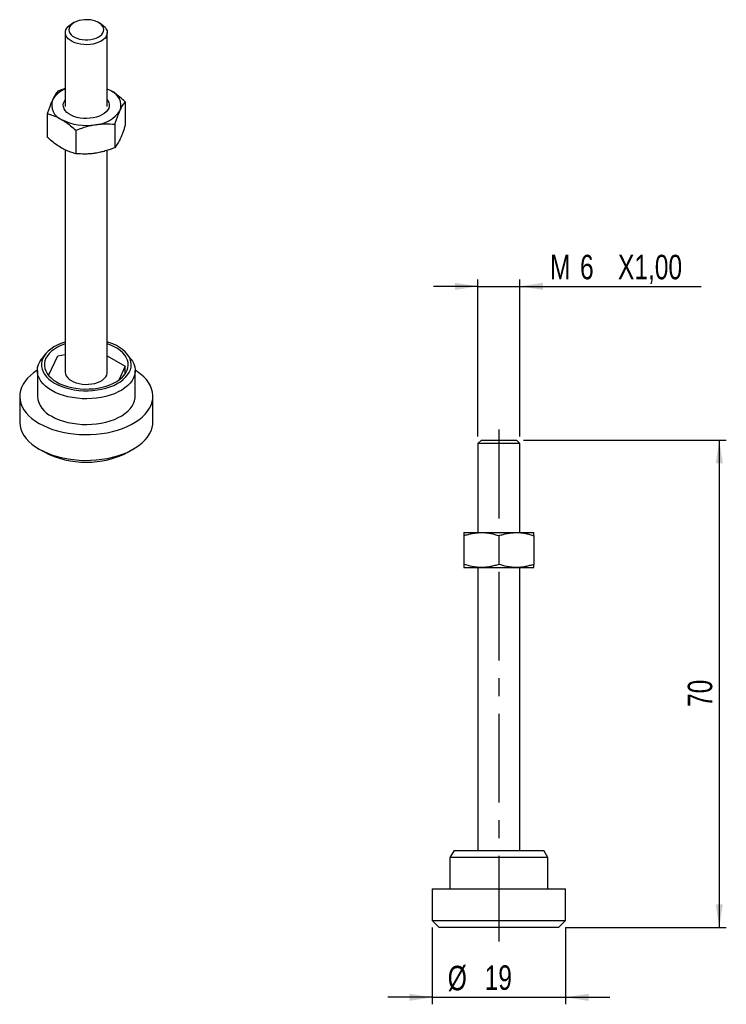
# Model space of a CAD drawing. Extents: x 66 to 167, y 123 to 264.
import ezdxf

# ---------------------------------------------------------------- set-up
doc = ezdxf.new("R2010")
doc.units = 0
doc.linetypes.add('CENTERX2', pattern=[20.32, 12.7, -2.54, 2.54, -2.54])
doc.layers.get('0').update_dxf_attribs({"linetype": 'CONTINUOUS'})
doc.styles.add('SLDTEXTSTYLE0', font='TXT', dxfattribs={"width": 0.75})
doc.dimstyles.new('SLDDIMSTYLE0', dxfattribs={"dimtxt": 3.5, "dimasz": 3.302, "dimexe": 0, "dimexo": 0.0625, "dimgap": 0.875, "dimtad": 1, "dimdec": 0, "dimrnd": 1e-09, "dimzin": 12, "dimtxsty": 'SLDTEXTSTYLE0', "dimsah": 1, "dimcen": 0.09, "dimazin": 3, "dimtfac": 1, "dimtdec": 0, "dimtmove": 0, "dimatfit": 3, "dimtolj": 1, "dimtzin": 12})
doc.dimstyles.new('SLDDIMSTYLE1', dxfattribs={"dimtxt": 3.5, "dimasz": 3.302, "dimexe": 0, "dimexo": 0.0625, "dimgap": 0.875, "dimtad": 1, "dimdec": 3, "dimrnd": 1e-09, "dimzin": 12, "dimtxsty": 'SLDTEXTSTYLE0', "dimsah": 1, "dimcen": 0.09, "dimazin": 3, "dimtfac": 1, "dimtdec": 3, "dimtmove": 0, "dimatfit": 3, "dimtolj": 1, "dimtzin": 12})
doc.dimstyles.new('SLDDIMSTYLE2', dxfattribs={"dimtxt": 3.5, "dimasz": 3.302, "dimexe": 0, "dimexo": 0.0625, "dimgap": 0.875, "dimtad": 1, "dimdec": 0, "dimrnd": 1e-09, "dimzin": 12, "dimtxsty": 'SLDTEXTSTYLE0', "dimsah": 1, "dimcen": 0.09, "dimazin": 3, "dimtfac": 1, "dimtofl": 0, "dimtmove": 0, "dimatfit": 3, "dimtolj": 1, "dimtzin": 12})

# ---------------------------------------------------------------- blocks, each defined once
blk = doc.blocks.new('_D')
at = {"color": 179, "linetype": 'CONTINUOUS'}
for p, q in [((124.65, 133.99), (124.65, 122.99)), ((143.7, 133.99), (143.7, 122.99)), ((124.65, 123.99), (118.3, 123.99)), ((124.65, 123.99), (143.7, 123.99)), ((143.7, 123.99), (150.05, 123.99))]:
    blk.add_line(p, q, dxfattribs=at)
for points in [[(124.65, 123.99), (121.35, 124.5), (121.35, 123.48)], [(143.7, 123.99), (147.01, 123.48), (147.01, 124.5)]]:
    blk.add_solid(points, dxfattribs=at)
at = {"color": 179, "linetype": 'CONTINUOUS', "char_height": 3.5, "attachment_point": 1, "style": 'SLDTEXTSTYLE0'}
for s, insert in [('%%c', (126.86, 128.5, 0.1)), ('19', (132.14, 128.56, 0.1))]:
    blk.add_mtext(s, dxfattribs=dict(at, insert=insert))
blk = doc.blocks.new('_D_1')
at = {"color": 7, "linetype": 'CONTINUOUS'}
for p, q in [((131.18, 225.69), (124.83, 225.69)), ((131.18, 204.19), (131.18, 226.69)), ((131.18, 225.69), (137.18, 225.69)), ((137.18, 204.19), (137.18, 226.69)), ((137.18, 225.69), (163.11, 225.69))]:
    blk.add_line(p, q, dxfattribs=at)
for points in [[(131.18, 225.69), (127.88, 226.2), (127.88, 225.18)], [(137.18, 225.69), (140.48, 225.18), (140.48, 226.2)]]:
    blk.add_solid(points, dxfattribs=at)
at = {"color": 7, "linetype": 'CONTINUOUS', "char_height": 3.5, "attachment_point": 1, "style": 'SLDTEXTSTYLE0'}
for s, insert in [('M', (141.49, 230.2, 0.1)), ('6', (145.78, 230.2, 0.1)), ('X1,00', (151.21, 230.2, 0.1))]:
    blk.add_mtext(s, dxfattribs=dict(at, insert=insert))
blk = doc.blocks.new('_D_2')
at = {"color": 7, "linetype": 'CONTINUOUS'}
for p, q in [((137.68, 203.69), (166.7, 203.69)), ((165.7, 203.69), (165.7, 133.99)), ((143.7, 133.99), (166.7, 133.99))]:
    blk.add_line(p, q, dxfattribs=at)
for points in [[(165.7, 203.69), (165.2, 200.39), (166.21, 200.39)], [(165.7, 133.99), (166.21, 137.29), (165.2, 137.29)]]:
    blk.add_solid(points, dxfattribs=at)
at = {"color": 7, "linetype": 'CONTINUOUS', "insert": (161.19, 165.52, 0.1), "char_height": 3.5, "attachment_point": 1, "rotation": 90, "style": 'SLDTEXTSTYLE0'}
blk.add_mtext('70', dxfattribs=at)

msp = doc.modelspace()

# ---------------------------------------------------------------- linework, layer by layer
at = {"color": 7, "linetype": 'CONTINUOUS'}
for p, q in [((73.3891, 263.4144), (73.0354, 263.2102)), ((77.2788, 263.2102), (76.9252, 263.4144)), ((72.1571, 261.9858), (72.1571, 251.4332)), ((78.1571, 251.4332), (78.1571, 261.9858)), ((72.1571, 253.9747), (71.0746, 253.5944)), ((78.6926, 253.6433), (78.1571, 253.913)), ((80.7339, 252.1002), (80.7339, 248.7468)), ((69.5803, 250.375), (69.5803, 247.0216)), ((73.6628, 248.0182), (73.6628, 244.6648)), ((79.2396, 248.8808), (79.2396, 245.5274)), ((72.1571, 245.1978), (72.1571, 213.4017)), ((78.1571, 213.4017), (78.1571, 245.1429)), ((69.2939, 215.9763), (68.7668, 215.2958)), ((69.767, 212.9413), (71.0746, 215.7584)), ((71.0746, 215.7584), (72.1571, 215.9259)), ((78.1571, 215.7518), (80.7339, 214.2643)), ((81.5474, 215.2958), (81.0204, 215.9763)), ((80.7339, 214.2643), (79.8115, 212.277)), ((80.7339, 213.185), (80.7339, 214.2643)), ((68.1571, 213.6463), (68.1571, 209.9719)), ((82.1571, 209.9719), (82.1571, 213.6463)), ((65.6321, 209.9719), (65.6321, 206.2975)), ((84.6821, 206.2975), (84.6821, 209.9719)), ((131.68, 203.6908), (131.18, 203.1908)), ((131.18, 203.1908), (131.18, 190.4742)), ((132.68, 203.1908), (131.18, 203.1908)), ((131.68, 203.6908), (132.93, 203.6908)), ((137.18, 203.1908), (132.68, 203.1908)), ((132.93, 203.6908), (136.68, 203.6908)), ((137.18, 203.1908), (136.68, 203.6908)), ((137.18, 190.4742), (137.18, 203.1908)), ((68.4208, 202.4099), (69.128, 202.0015)), ((81.1862, 202.0015), (81.8934, 202.4099)), ((129.18, 190.4742), (131.68, 190.4742)), ((131.68, 190.4742), (136.68, 190.4742)), ((136.68, 190.4742), (139.18, 190.4742)), ((129.18, 190.0276), (129.18, 185.9208)), ((134.18, 190.0276), (134.18, 185.9208)), ((139.18, 190.0276), (139.18, 185.9208)), ((129.18, 185.4742), (131.68, 185.4742)), ((131.18, 185.4742), (131.18, 144.9904)), ((131.68, 185.4742), (136.68, 185.4742)), ((136.68, 185.4742), (139.18, 185.4742)), ((137.18, 144.9904), (137.18, 185.4742)), ((127.7573, 144.9904), (127.18, 143.9904)), ((127.18, 143.9904), (127.18, 139.4904)), ((141.18, 143.9904), (127.18, 143.9904)), ((127.7573, 144.9904), (140.6026, 144.9904)), ((141.18, 143.9904), (140.6026, 144.9904)), ((141.18, 139.4904), (141.18, 143.9904)), ((124.655, 139.4904), (124.655, 134.9904)), ((124.655, 139.4904), (143.705, 139.4904)), ((143.705, 134.9904), (143.705, 139.4904)), ((124.655, 134.9904), (125.655, 133.9904)), ((124.655, 134.9904), (143.705, 134.9904)), ((142.705, 133.9904), (125.655, 133.9904)), ((142.705, 133.9904), (143.705, 134.9904))]:
    msp.add_line(p, q, dxfattribs=at)
at = {"color": 7, "linetype": 'CENTERX2'}
msp.add_line((134.18, 205.1908), (134.18, 131.9609), dxfattribs=at)
at = {"color": 7, "linetype": 'CONTINUOUS', "flags": 128}
for points in [[(74.5101, 263.7881), (74.1214, 263.7076), (73.761, 263.5913), (73.4387, 263.4423), (73.1633, 263.2648), (72.9422, 263.0634), (72.7816, 262.8439), (72.6858, 262.612), (72.6574, 262.3742), (72.6971, 262.137), (72.804, 261.9067), (72.975, 261.6898), (73.2056, 261.492), (73.4894, 261.3189), (73.8187, 261.1751), (74.1845, 261.0646), (74.5769, 260.9903), (74.985, 260.9543), (75.3979, 260.9576), (75.8042, 261.0001), (76.1928, 261.0806), (76.5532, 261.1969), (76.8755, 261.3459), (77.1509, 261.5234), (77.372, 261.7248), (77.5326, 261.9443), (77.6285, 262.1762), (77.6569, 262.414), (77.6171, 262.6512), (77.5102, 262.8815), (77.3392, 263.0984), (77.1086, 263.2962), (76.8248, 263.4693), (76.4955, 263.6131), (76.1297, 263.7236), (75.7374, 263.7979), (75.3292, 263.8339), (74.9164, 263.8306), (74.5101, 263.7881)], [(77.2788, 263.2102), (77.3319, 263.1788), (77.6219, 262.9731), (77.8541, 262.7444), (78.023, 262.4978), (78.1248, 262.2393), (78.1571, 261.9748), (78.119, 261.7105), (78.0115, 261.4528), (77.8371, 261.2075), (77.5998, 260.9804), (77.3054, 260.777), (76.9605, 260.6018), (76.5734, 260.4591), (76.1531, 260.3522), (75.7095, 260.2836), (75.2529, 260.2549), (74.794, 260.2667), (74.3437, 260.3188), (73.9125, 260.4101), (73.5104, 260.5382), (73.1469, 260.7003), (72.8305, 260.8925), (72.5687, 261.1103), (72.3675, 261.3487), (72.2317, 261.602), (72.1645, 261.8643), (72.1674, 262.1294), (72.2405, 262.3912), (72.3818, 262.6435), (72.5882, 262.8803), (72.8549, 263.0962), (73.0354, 263.2102)], [(78.6926, 253.6433), (78.2583, 253.8664), (78.1571, 253.9114)], [(78.1571, 252.3899), (78.2563, 252.2493), (78.3865, 251.9819), (78.4479, 251.7064), (78.4391, 251.4287), (78.3603, 251.1547), (78.2133, 250.8902), (78.0012, 250.6409), (77.7284, 250.4121), (77.4009, 250.2087), (77.0255, 250.0349), (76.6103, 249.8946), (76.1641, 249.7907), (75.6964, 249.7253), (75.2173, 249.7), (74.7369, 249.7152), (74.2654, 249.7706), (73.813, 249.8651), (73.3892, 249.9966), (73.003, 250.1623), (72.6628, 250.3587), (72.3757, 250.5816), (72.148, 250.8263), (71.9843, 251.0875), (71.8883, 251.3597), (71.862, 251.637), (71.9058, 251.9136), (72.019, 252.1836), (72.1571, 252.3899)], [(72.1571, 217.7413), (72.0659, 217.7129), (71.5034, 217.5122), (70.9797, 217.2791), (70.5002, 217.0162), (70.0701, 216.7263), (69.6939, 216.4123), (69.3756, 216.0777), (69.1187, 215.726), (68.9257, 215.3609), (68.7988, 214.9862), (68.7393, 214.606), (68.7478, 214.2243), (68.8242, 213.8452), (68.9678, 213.4725), (69.177, 213.1104), (69.4496, 212.7626), (69.7827, 212.4328), (70.1727, 212.1246), (70.6156, 211.8411)], [(72.1571, 217.4625), (72.0426, 217.4234), (71.5151, 217.2155), (71.0289, 216.9764), (70.5895, 216.7089), (70.2018, 216.4159), (69.8703, 216.1007), (69.5987, 215.767), (69.39, 215.4186), (69.2467, 215.0593), (69.1704, 214.6932), (69.1619, 214.3246), (69.2213, 213.9575), (69.348, 213.5961), (69.5405, 213.2446), (69.7966, 212.9068), (70.1135, 212.5867), (70.4875, 212.2879), (70.9145, 212.0136)], [(70.6156, 211.8411), (71.1066, 211.5854), (71.6406, 211.3603), (72.2119, 211.168), (72.8143, 211.0106), (73.4416, 210.8899), (74.0871, 210.807), (74.7439, 210.7628), (75.4051, 210.7579), (76.0637, 210.7923), (76.7127, 210.8655), (77.3452, 210.9769), (77.9544, 211.1253), (78.5341, 211.309), (79.0779, 211.5262), (79.5802, 211.7745), (80.0356, 212.0513), (80.4392, 212.3536), (80.7869, 212.6783), (81.0749, 213.022), (81.3002, 213.3809), (81.4604, 213.7512), (81.5537, 214.1291), (81.5792, 214.5106), (81.5367, 214.8915), (81.4265, 215.268), (81.2499, 215.6358), (81.0087, 215.9913), (80.7055, 216.3305), (80.3434, 216.6499), (79.9264, 216.9462), (79.4588, 217.2161), (78.9456, 217.4568), (78.3923, 217.6659), (78.1571, 217.7413)], [(70.9145, 212.0136), (71.3895, 211.7672), (71.9072, 211.5513), (72.4617, 211.3683), (73.0467, 211.2205), (73.6557, 211.1093), (74.2817, 211.0362), (74.9176, 211.0019), (75.5562, 211.0068), (76.1903, 211.0509), (76.8126, 211.1336), (77.4163, 211.254), (77.9943, 211.4109), (78.5402, 211.6022), (79.0477, 211.826), (79.5112, 212.0797), (79.9253, 212.3604), (80.2854, 212.6649), (80.5874, 212.9898), (80.8279, 213.3313), (81.0041, 213.6857), (81.1141, 214.0489), (81.1566, 214.4168), (81.1311, 214.7852), (81.0379, 215.1499), (80.8781, 215.5069), (80.6534, 215.852), (80.3665, 216.1814), (80.0206, 216.4913), (79.6195, 216.7783), (79.1679, 217.039), (78.6709, 217.2705), (78.1571, 217.4625)], [(70.2074, 210.7889), (69.7391, 211.0876), (69.3247, 211.4117), (68.9683, 211.7581), (68.6734, 212.1232), (68.4429, 212.5034), (68.2791, 212.8951), (68.1838, 213.2941), (68.1577, 213.6967), (68.2011, 214.0988), (68.3137, 214.4964), (68.4943, 214.8855), (68.7412, 215.2623), (68.7668, 215.2958)], [(81.5474, 215.2958), (81.7643, 214.981), (81.9617, 214.5946), (82.0914, 214.1987), (82.1522, 213.7974), (82.1435, 213.3946), (82.0654, 212.9943), (81.9186, 212.6004), (81.7046, 212.217), (81.4255, 211.8477), (81.0842, 211.4964), (80.6839, 211.1664), (80.2287, 210.861), (79.7231, 210.5833), (79.1721, 210.3361), (78.5813, 210.1218), (77.9564, 209.9425), (77.3036, 209.8), (76.6296, 209.6957), (75.9409, 209.6307), (75.2444, 209.6056), (74.547, 209.6207), (73.8557, 209.6758), (73.1774, 209.7703), (72.5187, 209.9033), (71.8862, 210.0736), (71.2863, 210.2794), (70.7248, 210.5186), (70.2074, 210.7889)], [(68.1578, 213.7013), (68.1421, 213.6915), (67.621, 213.3347), (67.1541, 212.9536), (66.7449, 212.5511), (66.3963, 212.1299), (66.1109, 211.6933), (65.8906, 211.2442), (65.7371, 210.7859), (65.6514, 210.3218), (65.6343, 209.8552), (65.6857, 209.3894), (65.8054, 208.9278), (65.9925, 208.4737), (66.2456, 208.0304), (66.5629, 207.6011), (66.9421, 207.1889), (67.3805, 206.7968), (67.875, 206.4275), (68.4219, 206.0837)], [(68.4219, 206.0837), (69.0174, 205.768), (69.6571, 205.4826), (70.3364, 205.2295), (71.0504, 205.0106), (71.794, 204.8274), (72.5619, 204.6813), (73.3485, 204.5733), (74.1481, 204.5042), (74.9549, 204.4745), (75.7633, 204.4844), (76.5672, 204.5338), (77.361, 204.6224), (78.1389, 204.7496), (78.8954, 204.9144), (79.6249, 205.1156), (80.3222, 205.3519), (80.9823, 205.6214), (81.6004, 205.9222), (82.1721, 206.2523), (82.6932, 206.6091), (83.1601, 206.9902), (83.5693, 207.3927), (83.9179, 207.8138), (84.2033, 208.2505), (84.4236, 208.6996), (84.5772, 209.1579), (84.6628, 209.622), (84.68, 210.0886), (84.6285, 210.5544), (84.5088, 211.016), (84.3218, 211.4701), (84.0686, 211.9133), (83.7513, 212.3426), (83.3721, 212.7548), (82.9337, 213.147), (82.4392, 213.5163), (82.1565, 213.7013)], [(72.1571, 213.4017), (72.1894, 213.1482), (72.2912, 212.8897), (72.4602, 212.6431), (72.6924, 212.4143), (72.9823, 212.2087), (73.3232, 212.031), (73.7072, 211.8855), (74.1251, 211.7755), (74.5671, 211.7036), (75.0231, 211.6715), (75.4821, 211.68), (75.9336, 211.7288)], [(75.9336, 211.7288), (76.3668, 211.8168), (76.7717, 211.942), (77.1387, 212.1014), (77.4593, 212.2913), (77.726, 212.5072), (77.9324, 212.744), (78.0738, 212.9963), (78.1468, 213.2581), (78.1571, 213.4017)], [(70.2074, 207.1145), (70.7248, 206.8442), (71.2863, 206.6049), (71.8862, 206.3992), (72.5187, 206.2289), (73.1774, 206.0959), (73.8557, 206.0013), (74.547, 205.9463), (75.2444, 205.9312), (75.9409, 205.9563), (76.6296, 206.0213), (77.3036, 206.1256), (77.9564, 206.268), (78.5813, 206.4474), (79.1721, 206.6617), (79.7231, 206.9089), (80.2287, 207.1866), (80.6839, 207.4919), (81.0842, 207.8219), (81.4255, 208.1733), (81.7046, 208.5426), (81.9186, 208.926), (82.0654, 209.3198), (82.1435, 209.7202), (82.1571, 209.9719)], [(65.6321, 206.2975), (65.6343, 206.1807), (65.6857, 205.715), (65.8054, 205.2534), (65.9925, 204.7993), (66.2456, 204.356), (66.5629, 203.9267), (66.9421, 203.5145), (67.3805, 203.1223), (67.875, 202.7531), (68.4219, 202.4093), (69.0174, 202.0936), (69.6571, 201.8081), (70.3364, 201.555), (71.0504, 201.3361), (71.794, 201.1529), (72.5619, 201.0068), (73.3485, 200.8988), (74.1481, 200.8297), (74.9549, 200.8), (75.7633, 200.8099), (76.5672, 200.8594), (77.361, 200.948), (78.1389, 201.0752), (78.8954, 201.24), (79.6249, 201.4412), (80.3222, 201.6774), (80.9823, 201.9469), (81.6004, 202.2478), (82.1721, 202.5778), (82.6932, 202.9347), (83.1601, 203.3157), (83.5693, 203.7183), (83.9179, 204.1394), (84.2033, 204.5761), (84.4236, 205.0252), (84.5772, 205.4834), (84.6628, 205.9475), (84.6821, 206.2975)]]:
    msp.add_lwpolyline(points, dxfattribs=at)
at = {"color": 7, "linetype": 'CONTINUOUS'}
for centre, radius, start, end in [((73.3675, 250.6411), 3.4871, 110.31085, 150.668678), ((77.8904, 251.5765), 2.217, 341.012433, 68.784492), ((72.4239, 251.628), 2.217, 161.012433, 248.784492), ((76.2007, 253.3308), 4.5236, 273.174701, 326.819923), ((75.1506, 256.3909), 7.6876, 242.673761, 279.74016), ((71.6516, 210.315), 3.5113, 185.607284, 245.712855), ((75.1571, 213.549), 13.0266, 242.430331, 297.569669)]:
    msp.add_arc(centre, radius, start, end, dxfattribs=at)
for points, knots in [([(71.0746, 253.5944), (71.0143, 253.5166), (70.8935, 253.3607), (70.7081, 253.0758), (70.5191, 252.7472), (70.3915, 252.4822), (70.3275, 252.3493)], [0, 0, 0, 0, 0.24726854, 0.495362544, 0.746874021, 1, 1, 1, 1]), ([(80.7339, 252.1002), (80.4836, 252.3213), (79.9808, 252.7654), (79.295, 253.2777), (78.8632, 253.5397), (78.6926, 253.6433)], [0, 0, 0, 0, 0.37479275, 0.75299573, 1, 1, 1, 1]), ([(70.3275, 252.3493), (70.3098, 252.3108), (70.234, 252.1457), (70.0999, 251.8294), (69.9257, 251.3787), (69.7521, 250.8936), (69.6376, 250.548), (69.5803, 250.375)], [0, 0, 0, 0, 0.07002836, 0.29979198, 0.53081717, 0.76501857, 1, 1, 1, 1]), ([(79.2396, 248.8808), (79.2999, 249.0629), (79.4207, 249.4276), (79.6062, 249.9417), (79.7951, 250.4273), (79.9227, 250.7123), (79.9867, 250.8552)], [0, 0, 0, 0, 0.24726854, 0.495362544, 0.746874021, 1, 1, 1, 1]), ([(79.9867, 250.8552), (80.0044, 250.8929), (80.0802, 251.0545), (80.2143, 251.3154), (80.4476, 251.7199), (80.619, 251.9477), (80.7339, 252.1002)], [0, 0, 0, 0, 0.07004121, 0.299846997, 0.530914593, 1, 1, 1, 1]), ([(69.5803, 250.375), (69.6568, 250.3557), (69.8099, 250.3171), (70.2205, 250.1977), (70.8221, 249.9875), (71.354, 249.7039), (71.6216, 249.5612)], [0, 0, 0, 0, 0.11509057, 0.23024984, 0.612674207, 1, 1, 1, 1]), ([(71.6216, 249.5612), (71.7068, 249.5108), (71.8775, 249.41), (72.3059, 249.1305), (72.9072, 248.6867), (73.4101, 248.2418), (73.6628, 248.0182)], [0, 0, 0, 0, 0.123415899, 0.247043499, 0.621495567, 1, 1, 1, 1]), ([(73.6628, 248.0182), (73.8879, 248.1051), (74.3388, 248.2793), (75.0308, 248.5009), (75.736, 248.6886), (76.2123, 248.7722), (76.4512, 248.8142)], [0, 0, 0, 0, 0.247268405, 0.495362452, 0.746873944, 1, 1, 1, 1]), ([(76.4512, 248.8142), (76.5173, 248.824), (76.8002, 248.866), (77.3004, 248.9155), (78.1711, 248.9521), (78.8109, 248.9094), (79.2396, 248.8808)], [0, 0, 0, 0, 0.07004121, 0.29984691, 0.5309145, 1, 1, 1, 1]), ([(80.7339, 248.7468), (80.6736, 248.5648), (80.5528, 248.2), (80.3673, 247.686), (80.1784, 247.2003), (80.0508, 246.9154), (79.9867, 246.7725)], [0, 0, 0, 0, 0.247268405, 0.495362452, 0.746873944, 1, 1, 1, 1]), ([(71.6216, 245.4785), (71.3576, 245.6425), (70.8257, 245.9727), (70.224, 246.4567), (69.8099, 246.8143), (69.6569, 246.9525), (69.5803, 247.0216)], [0, 0, 0, 0, 0.38211091, 0.76975065, 0.88483874, 1, 1, 1, 1]), ([(79.9867, 246.7725), (79.969, 246.7347), (79.8932, 246.5732), (79.7592, 246.3122), (79.5259, 245.9078), (79.3545, 245.68), (79.2396, 245.5274)], [0, 0, 0, 0, 0.07004122, 0.29984695, 0.53091473, 1, 1, 1, 1]), ([(73.6628, 244.6648), (73.4126, 244.7323), (72.9098, 244.8678), (72.3086, 245.1178), (71.8776, 245.3343), (71.707, 245.4304), (71.6216, 245.4785)], [0, 0, 0, 0, 0.37477306, 0.752956, 0.87637357, 1, 1, 1, 1]), ([(79.2396, 245.5274), (79.0145, 245.4405), (78.5636, 245.2663), (77.8716, 245.0447), (77.1664, 244.8571), (76.6901, 244.7734), (76.4512, 244.7315)], [0, 0, 0, 0, 0.24726854, 0.49536254, 0.74687402, 1, 1, 1, 1]), ([(76.4512, 244.7315), (76.3851, 244.7216), (76.1023, 244.6796), (75.602, 244.6301), (74.7313, 244.5936), (74.0915, 244.6362), (73.6628, 244.6648)], [0, 0, 0, 0, 0.07004122, 0.29984703, 0.53091483, 1, 1, 1, 1]), ([(129.18, 190.0276), (129.3818, 190.0915), (129.7861, 190.2193), (130.4065, 190.3597), (131.0388, 190.4559), (131.4658, 190.4681), (131.68, 190.4742)], [0, 0, 0, 0, 0.247268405, 0.495362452, 0.746873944, 1, 1, 1, 1]), ([(129.18, 190.4742), (129.18, 190.4598), (129.18, 190.4308), (129.18, 190.2458), (129.18, 190.0868), (129.18, 190.0276)], [0, 0, 0, 0, 0.38211769, 0.76976431, 1, 1, 1, 1]), ([(131.68, 190.4742), (131.7392, 190.4737), (131.9929, 190.4716), (132.4414, 190.4375), (133.222, 190.3173), (133.7957, 190.1438), (134.18, 190.0276)], [0, 0, 0, 0, 0.07004121, 0.29984691, 0.5309145, 1, 1, 1, 1]), ([(134.18, 190.0276), (134.3818, 190.0915), (134.7861, 190.2193), (135.4065, 190.3597), (136.0388, 190.4559), (136.4658, 190.4681), (136.68, 190.4742)], [0, 0, 0, 0, 0.24726854, 0.495362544, 0.746874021, 1, 1, 1, 1]), ([(136.68, 190.4742), (136.7392, 190.4737), (136.9928, 190.4715), (137.4415, 190.438), (138.0243, 190.3456), (138.6054, 190.2097), (138.9883, 190.0884), (139.18, 190.0276)], [0, 0, 0, 0, 0.07002836, 0.29979198, 0.53081717, 0.76501857, 1, 1, 1, 1]), ([(139.18, 190.0276), (139.18, 190.0581), (139.18, 190.1191), (139.18, 190.2631), (139.18, 190.431), (139.18, 190.4597), (139.18, 190.4742)], [0, 0, 0, 0, 0.11509057, 0.23024984, 0.612674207, 1, 1, 1, 1]), ([(131.68, 185.4742), (131.6208, 185.4747), (131.3671, 185.4768), (130.9186, 185.5109), (130.138, 185.6312), (129.5643, 185.8046), (129.18, 185.9208)], [0, 0, 0, 0, 0.07004122, 0.29984703, 0.53091483, 1, 1, 1, 1]), ([(129.18, 185.9208), (129.18, 185.8616), (129.18, 185.704), (129.18, 185.5184), (129.18, 185.489), (129.18, 185.4742)], [0, 0, 0, 0, 0.23023621, 0.61266719, 1, 1, 1, 1]), ([(134.18, 185.9208), (133.9782, 185.857), (133.5739, 185.7291), (132.9535, 185.5887), (132.3212, 185.4926), (131.8942, 185.4803), (131.68, 185.4742)], [0, 0, 0, 0, 0.24726854, 0.495362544, 0.746874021, 1, 1, 1, 1]), ([(136.68, 185.4742), (136.6208, 185.4747), (136.3671, 185.4768), (135.9186, 185.5109), (135.138, 185.6312), (134.5643, 185.8046), (134.18, 185.9208)], [0, 0, 0, 0, 0.07004122, 0.29984695, 0.53091473, 1, 1, 1, 1]), ([(139.18, 185.9208), (138.9782, 185.857), (138.5739, 185.7291), (137.9535, 185.5887), (137.3212, 185.4926), (136.8942, 185.4803), (136.68, 185.4742)], [0, 0, 0, 0, 0.247268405, 0.495362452, 0.746873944, 1, 1, 1, 1]), ([(139.18, 185.4742), (139.18, 185.4883), (139.18, 185.5167), (139.18, 185.6841), (139.18, 185.8293), (139.18, 185.8903), (139.18, 185.9208)], [0, 0, 0, 0, 0.38211091, 0.76975065, 0.88483874, 1, 1, 1, 1])]:
    msp.add_open_spline(points, degree=3, knots=knots, dxfattribs=at)

# ---------------------------------------------------------------- dimensions: what is measured, and where the dimension line sits
dim = msp.add_linear_dim(base=(137.18, 225.6908), p1=(131.18, 203.1908), p2=(137.18, 203.1908), text='M<>X1,00', dimstyle='SLDDIMSTYLE1', dxfattribs=at)
dim.commit()
dim.dimension.update_dxf_attribs({"geometry": '_D_1', "text_midpoint": (152.3011, 225.6908), "dimtype": 160})
dim = msp.add_linear_dim(base=(165.705, 133.9904), p1=(136.68, 203.6908), p2=(142.705, 133.9904), angle=90, dimstyle='SLDDIMSTYLE2', dxfattribs=at)
dim.commit()
dim.dimension.update_dxf_attribs({"geometry": '_D_2', "text_midpoint": (165.705, 169.5324), "dimtype": 160})
at = {"color": 179, "linetype": 'CONTINUOUS'}
dim = msp.add_linear_dim(base=(143.705, 123.9904), p1=(124.655, 134.9904), p2=(143.705, 134.9904), text='%%c<>', dimstyle='SLDDIMSTYLE0', dxfattribs=at)
dim.commit()
dim.dimension.update_dxf_attribs({"geometry": '_D', "text_midpoint": (133.5057, 123.9904), "dimtype": 160})

doc.saveas('drawing.dxf')
